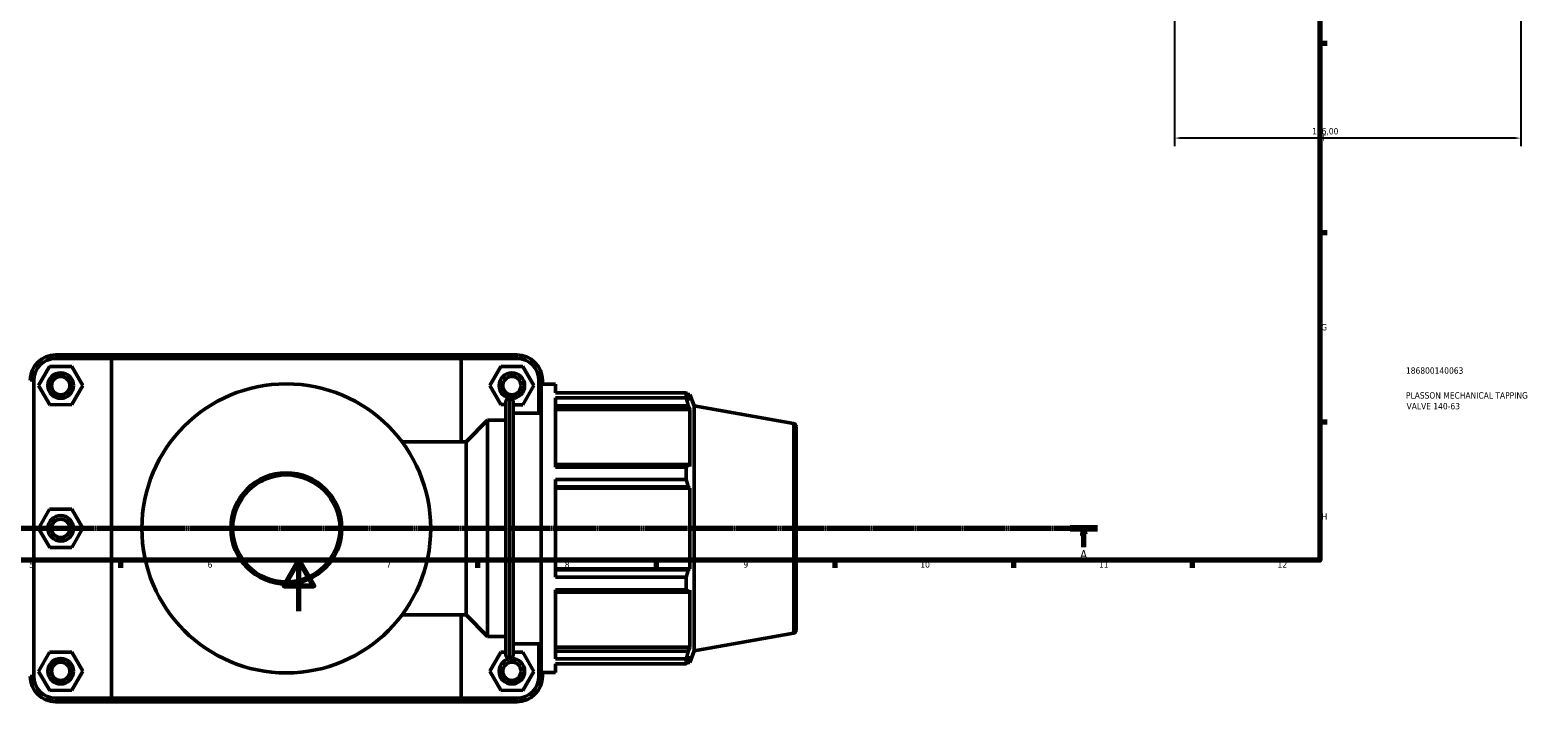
# Model space of a CAD drawing. Header units: millimetres. Extents: x 0 to 1067, y -35 to 1466.
# Tile 3 of 8: x 315 to 907, y -35 to 228. Entities that reach past the tile are written whole.
import ezdxf

# ---------------------------------------------------------------- set-up
doc = ezdxf.new("R2010")
doc.units = ezdxf.units.MM
doc.linetypes.add('CHAIN', pattern=[0.7087, 0.4724, -0.0591, 0.1181, -0.0591])
for name, color, linetype, lineweight in [('Border (ISO)', 7, 'Continuous', 70), ('Dimension (ISO)', 7, 'Continuous', 25), ('Section Line (ISO)', 7, 'CHAIN', 70), ('Title (ISO)', 7, 'Continuous', 50), ('Visible (ISO)', 7, 'Continuous', 50), ('Visible Narrow (ISO)', 7, 'Continuous', 35)]:
    doc.layers.add(name, color=color, linetype=linetype, lineweight=lineweight)
doc.styles.add('Label Text (ISO)', font='tahoma.ttf')
doc.styles.add('Note Text (ISO)', font='tahoma.ttf')
doc.dimstyles.new('Default (ISO)', dxfattribs={"dimtxt": 2.5, "dimasz": 2.5, "dimexe": 3.175, "dimexo": 0, "dimgap": 0.762, "dimtad": 1, "dimrnd": 1e-08, "dimzin": 0, "dimtxsty": 'Note Text (ISO)', "dimcen": 0.09, "dimdle": 10, "dimclrd": 256, "dimclre": 256, "dimclrt": 256, "dimazin": 0, "dimtfac": 1.40208, "dimtmove": 0, "dimatfit": 3, "dimfxl": 1, "dimtolj": 1, "dimtzin": 0, "dimlwd": -1, "dimlwe": -1, "dimarcsym": 0})

# ---------------------------------------------------------------- blocks, each defined once
blk = doc.blocks.new('Borders Default Border')
at = {"layer": 'Border (ISO)'}
for p, q in [((821, 222.75), (823.9, 222.75)), ((821, 148.5), (823.9, 148.5)), ((821, 74.25), (823.9, 74.25)), ((350.42, 20), (350.42, 17.1)), ((490.58, 20), (490.58, 17.1)), ((560.67, 20), (560.67, 17.1)), ((630.75, 20), (630.75, 17.1)), ((700.83, 20), (700.83, 17.1)), ((770.92, 20), (770.92, 17.1))]:
    blk.add_line(p, q, dxfattribs=at)
at = {"layer": 'Border (ISO)', "flags": 128}
for points in [[(20, 20), (20, 574), (821, 574), (821, 20), (20, 20)], [(420.5, 0), (420.5, 20), (414.73, 10), (426.27, 10), (420.5, 20)]]:
    blk.add_lwpolyline(points, dxfattribs=at)
at = {"layer": 'Border (ISO)', "color": 232, "true_color": 0xca0064, "char_height": 2.5, "attachment_point": 7, "style": 'Note Text (ISO)'}
for s, insert in [('F', (822, 184.38)), ('G', (821.61, 110.08)), ('H', (821.74, 35.88)), ('5', (314.64, 17.05)), ('6', (384.66, 17.05)), ('7', (454.77, 17.1)), ('8', (524.81, 17.04)), ('9', (594.88, 17.05)), ('10', (664.29, 17.05)), ('11', (734.37, 17.1)), ('12', (804.46, 17.1))]:
    blk.add_mtext(s, dxfattribs=dict(at, insert=insert))
blk = doc.blocks.new('Title Blocks ISO')
at = {"layer": 'Title (ISO)', "color": 232, "true_color": 0xca0064, "style": 'Note Text (ISO)'}
for tag, p in [('PART_NUMBER_001', (33.84, 73.13)), ('DESCRIPTION_001', (33.84, 63.4)), ('DESCRIPTION_002', (34.09, 59.18))]:
    blk.add_attdef(tag, p, '', height=2.5, dxfattribs=at)
blk = doc.blocks.new('2dTransSection0')
at = {"layer": 'Section Line (ISO)', "linetype": 'CHAIN'}
blk.add_line((50.45, 32.56), (733.85, 32.56), dxfattribs=at)
at = {"layer": 'Section Line (ISO)', "linetype": 'Continuous', "lineweight": 140}
blk.add_line((723.05, 32.56), (733.85, 32.56), dxfattribs=at)
at = {"layer": 'Section Line (ISO)', "linetype": 'Continuous'}
for p, q in [((728.45, 32.56), (727.95, 30.06)), ((727.95, 30.06), (728.95, 30.06)), ((728.45, 30.06), (728.45, 32.56)), ((728.95, 30.06), (728.45, 32.56)), ((728.45, 25.2), (728.45, 30.06))]:
    blk.add_line(p, q, dxfattribs=at)
at = {"layer": 'Section Line (ISO)', "linetype": 'Continuous', "flags": 128}
blk.add_lwpolyline([(728.95, 30.06), (728.45, 32.56), (727.95, 30.06), (728.95, 30.06)], dxfattribs=at)
at = {"layer": 'Section Line (ISO)'}
blk.add_solid([(728.95, 30.06), (728.45, 32.56), (727.95, 30.06), (728.95, 30.06)], dxfattribs=at)
at = {"layer": 'Section Line (ISO)', "insert": (726.96, 20.56), "char_height": 3.5, "attachment_point": 7, "style": 'Label Text (ISO)'}
blk.add_mtext('A', dxfattribs=at)
blk = doc.blocks.new('*D14')
at = {"layer": 'Defpoints', "color": 0, "transparency": 16777216}
for p in [(763.96, 311.38), (899.96, 311.38), (763.96, 185.53)]:
    blk.add_point(p, dxfattribs=at)
at = {"layer": 'Dimension (ISO)', "transparency": 16777216}
for p, q in [((763.96, 311.38), (763.96, 182.36)), ((899.96, 311.38), (899.96, 182.36)), ((897.46, 185.53), (766.46, 185.53))]:
    blk.add_line(p, q, dxfattribs=at)
for points in [[(766.46, 185.95), (766.46, 185.12), (763.96, 185.53)], [(897.46, 185.95), (897.46, 185.12), (899.96, 185.53)]]:
    blk.add_solid(points, dxfattribs=at)
at = {"layer": 'Dimension (ISO)', "color": 232, "true_color": 0xca0064, "transparency": 16777216, "insert": (818.01, 189.47), "char_height": 2.5, "attachment_point": 1, "style": 'Note Text (ISO)'}
blk.add_mtext('\\A1;136,00', dxfattribs=at)

msp = doc.modelspace()

# ---------------------------------------------------------------- linework, layer by layer
at = {"layer": 'Visible (ISO)'}
for p, q in [((322.661, 95.987), (318.371, 88.464)), ((331.321, 96.033), (322.661, 95.987)), ((347.808, 100.51), (325.081, 100.51)), ((325.081, 99.11), (346.946, 99.11)), ((335.691, 88.557), (331.321, 96.033)), ((484.117, 99.11), (346.946, 99.11)), ((346.946, 99.11), (346.946, -34.09)), ((347.808, 100.51), (483.254, 100.51)), ((505.981, 100.51), (483.254, 100.51)), ((484.117, 99.11), (505.981, 99.11)), ((484.117, 66.41), (484.117, 99.11)), ((495.371, 88.557), (499.741, 96.033)), ((499.741, 96.033), (508.401, 95.987)), ((508.401, 95.987), (512.691, 88.464)), ((316.431, -25.44), (316.431, 90.46)), ((514.631, 90.46), (514.631, 77.71)), ((515.531, -23.99), (515.531, 89.01)), ((515.531, 89.01), (521.181, 89.01)), ((516.031, 89.01), (516.031, 90.46)), ((521.181, 85.673), (521.181, 89.01)), ((318.371, 88.464), (322.741, 80.987)), ((331.401, 81.034), (335.691, 88.557)), ((499.661, 81.034), (495.371, 88.557)), ((502.934, 83.36), (503.271, 83.36)), ((512.691, 88.464), (508.321, 80.987)), ((521.181, 85.673), (572.439, 85.673)), ((521.181, 56.574), (521.181, 83.63)), ((572.439, 83.63), (521.181, 83.63)), ((572.439, 83.63), (572.439, 85.673)), ((572.797, 85.055), (573.878, 85.055)), ((573.878, 82.623), (573.261, 84.24)), ((575.531, 80.513), (573.878, 85.055)), ((573.878, 82.623), (573.878, 85.055)), ((322.741, 80.987), (331.401, 81.034)), ((501.674, 81.023), (499.661, 81.034)), ((501.674, -17.08), (501.674, 82.1)), ((504.531, 82.1), (504.531, -17.08)), ((508.321, 80.987), (504.531, 81.008)), ((504.531, 77.71), (515.531, 77.71)), ((521.181, 80.622), (573.261, 80.622)), ((521.181, 79.118), (573.878, 79.118)), ((573.261, 80.622), (573.878, 79.118)), ((573.878, 56.773), (573.878, 79.118)), ((575.531, -15.493), (575.531, 80.513)), ((614.49, 73.644), (575.531, 80.513)), ((486.056, 66.41), (494.531, 74.885)), ((494.531, -9.865), (494.531, 74.885)), ((494.531, 74.885), (501.674, 74.885)), ((615.531, 72.403), (615.531, -7.382)), ((460.926, 66.41), (486.056, 66.41)), ((486.056, -1.39), (486.056, 66.41)), ((573.261, 57.556), (521.181, 57.556)), ((521.181, 56.574), (572.439, 56.574)), ((572.439, 51.642), (572.439, 56.574)), ((573.878, 56.773), (573.261, 57.556)), ((521.181, 13.379), (521.181, 51.642)), ((572.439, 51.642), (521.181, 51.642)), ((521.181, 48.821), (573.261, 48.821)), ((521.181, 48.311), (573.878, 48.311)), ((573.261, 48.821), (573.878, 48.311)), ((573.878, 16.71), (573.878, 48.311)), ((322.661, 39.987), (318.371, 32.464)), ((331.321, 40.033), (322.661, 39.987)), ((335.691, 32.557), (331.321, 40.033)), ((318.371, 32.464), (322.741, 24.987)), ((331.401, 25.034), (335.691, 32.557)), ((322.741, 24.987), (331.401, 25.034)), ((521.181, 16.71), (573.878, 16.71)), ((573.261, 16.2), (521.181, 16.2)), ((521.181, 13.379), (572.439, 13.379)), ((572.439, 8.447), (572.439, 13.379)), ((573.878, 16.71), (573.261, 16.2)), ((521.181, -18.609), (521.181, 8.447)), ((572.439, 8.447), (521.181, 8.447)), ((521.181, 7.465), (573.261, 7.465)), ((573.261, 7.465), (573.878, 8.248)), ((573.878, -14.098), (573.878, 8.248)), ((460.926, -1.39), (486.056, -1.39)), ((484.117, -34.09), (484.117, -1.39)), ((486.056, -1.39), (494.531, -9.865)), ((494.531, -9.865), (501.674, -9.865)), ((614.49, -8.623), (575.531, -15.493)), ((322.661, -16.013), (318.371, -23.536)), ((331.321, -15.967), (322.661, -16.013)), ((335.691, -23.443), (331.321, -15.967)), ((495.371, -23.443), (499.741, -15.967)), ((499.741, -15.967), (501.674, -15.977)), ((504.531, -12.69), (515.531, -12.69)), ((504.531, -15.992), (508.401, -16.013)), ((508.401, -16.013), (512.691, -23.536)), ((514.631, -12.69), (514.631, -25.44)), ((521.181, -14.098), (573.878, -14.098)), ((573.261, -15.601), (521.181, -15.601)), ((573.878, -14.098), (573.261, -15.601)), ((573.261, -19.219), (573.878, -17.603)), ((575.531, -15.493), (573.878, -20.035)), ((573.878, -20.035), (573.878, -17.603)), ((318.371, -23.536), (322.741, -31.013)), ((331.401, -30.966), (335.691, -23.443)), ((499.661, -30.966), (495.371, -23.443)), ((502.934, -18.34), (503.271, -18.34)), ((512.691, -23.536), (508.321, -31.013)), ((521.181, -18.609), (572.439, -18.609)), ((521.181, -23.99), (521.181, -20.652)), ((572.439, -20.652), (521.181, -20.652)), ((572.439, -20.652), (572.439, -18.609)), ((572.797, -20.035), (573.878, -20.035)), ((515.531, -23.99), (521.181, -23.99)), ((516.031, -25.44), (516.031, -23.99)), ((322.741, -31.013), (331.401, -30.966)), ((346.946, -34.09), (325.081, -34.09)), ((325.081, -35.49), (347.808, -35.49)), ((346.946, -34.09), (484.117, -34.09)), ((483.254, -35.49), (347.808, -35.49)), ((483.254, -35.49), (505.981, -35.49)), ((505.981, -34.09), (484.117, -34.09)), ((508.321, -31.013), (499.661, -30.966))]:
    msp.add_line(p, q, dxfattribs=at)
for centre, radius in [((327.031, 88.51), 5), ((327.031, 88.51), 3.6), ((415.531, 32.51), 56.656), ((504.031, 88.51), 5), ((504.031, 88.51), 3.6), ((415.531, 32.51), 21.799), ((327.031, 32.51), 5), ((327.031, 32.51), 3.6), ((327.031, -23.49), 5), ((327.031, -23.49), 3.6), ((504.031, -23.49), 5), ((504.031, -23.49), 3.6)]:
    msp.add_circle(centre, radius, dxfattribs=at)
for centre, radius, start, end in [((325.081, 90.46), 10.05, 90, 180), ((325.081, 90.46), 8.65, 90, 180), ((505.981, 90.46), 10.05, 0, 90), ((505.981, 90.46), 8.65, 0, 90), ((502.934, 82.1), 1.26, 90, 180), ((503.271, 82.1), 1.26, 0, 90), ((614.271, 72.403), 1.26, 0, 80), ((614.271, -7.382), 1.26, 280, 0), ((502.934, -17.08), 1.26, 180, 270), ((503.271, -17.08), 1.26, 270, 0), ((325.081, -25.44), 10.05, 180, 270), ((325.081, -25.44), 8.65, 180, 270), ((505.981, -25.44), 10.05, 270, 0), ((505.981, -25.44), 8.65, 270, 0)]:
    msp.add_arc(centre, radius, start, end, dxfattribs=at)
for points in [[(347.808, 100.51), (347.519, 100.044), (347.232, 99.577), (346.946, 99.11)], [(483.254, 100.51), (483.543, 100.044), (483.831, 99.577), (484.117, 99.11)], [(347.808, -35.49), (347.519, -35.023), (347.232, -34.557), (346.946, -34.09)], [(483.254, -35.49), (483.543, -35.023), (483.831, -34.557), (484.117, -34.09)]]:
    msp.add_open_spline(points, degree=3, dxfattribs=at)
for points, weights in [([(572.439, 85.673), (572.866, 84.942), (573.261, 84.24)], [1, 1.00175658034, 1.00269704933]), ([(573.261, 80.622), (572.866, 82.095), (572.439, 83.63)], [1.00269704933, 1.00175658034, 1]), ([(572.439, 56.574), (572.866, 57.075), (573.261, 57.556)], [1, 1.00175658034, 1.00269704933]), ([(573.261, 48.821), (572.866, 50.202), (572.439, 51.642)], [1.00269704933, 1.00175658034, 1]), ([(572.439, 13.379), (572.866, 14.818), (573.261, 16.2)], [1, 1.00175658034, 1.00269704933]), ([(573.261, 7.465), (572.866, 7.946), (572.439, 8.447)], [1.00269704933, 1.00175658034, 1]), ([(572.439, -18.609), (572.866, -17.074), (573.261, -15.601)], [1, 1.00175658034, 1.00269704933]), ([(573.261, -19.219), (572.866, -19.921), (572.439, -20.652)], [1.00269704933, 1.00175658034, 1])]:
    msp.add_rational_spline(points, weights, degree=2, dxfattribs=at)
at = {"layer": 'Visible Narrow (ISO)'}
for p, q in [((325.081, 99.18), (325.081, 100.44)), ((505.981, 99.18), (505.981, 100.44)), ((316.361, 90.46), (315.101, 90.46)), ((514.701, 90.46), (515.961, 90.46)), ((502.934, 82.734), (502.934, -17.714)), ((503.271, -17.714), (503.271, 82.734)), ((614.49, -8.117), (614.49, 73.137)), ((316.361, -25.44), (315.101, -25.44)), ((514.701, -25.44), (515.961, -25.44)), ((325.081, -34.16), (325.081, -35.42)), ((505.981, -34.16), (505.981, -35.42))]:
    msp.add_line(p, q, dxfattribs=at)
msp.add_circle((415.531, 32.51), 20.799, dxfattribs=at)

# ---------------------------------------------------------------- block references
msp.add_blockref('Borders Default Border', (0, 0))
msp.add_blockref('Title Blocks ISO', (821, 20)).add_auto_attribs({'PART_NUMBER_001': '186800140063', 'DESCRIPTION_001': 'PLASSON MECHANICAL TAPPING', 'DESCRIPTION_002': 'VALVE 140-63'})
at = {"layer": 'Section Line (ISO)'}
msp.add_blockref('2dTransSection0', (0, 0), dxfattribs=at)

# ---------------------------------------------------------------- dimensions: what is measured, and where the dimension line sits
at = {"layer": 'Dimension (ISO)'}
dim = msp.add_linear_dim(base=(763.964, 185.532), p1=(899.964, 311.377), p2=(763.964, 311.377), dimstyle='Default (ISO)', override={"dimdec": 2, "dimtp": 0, "dimtm": 0, "dimtdec": 2, "dimtofl": 0, "dimatfit": 1}, dxfattribs=at)
dim.commit()
dim.dimension.update_dxf_attribs({"geometry": '*D14', "text_midpoint": (822.964, 185.532), "dimtype": 160})

doc.saveas('drawing.dxf')
